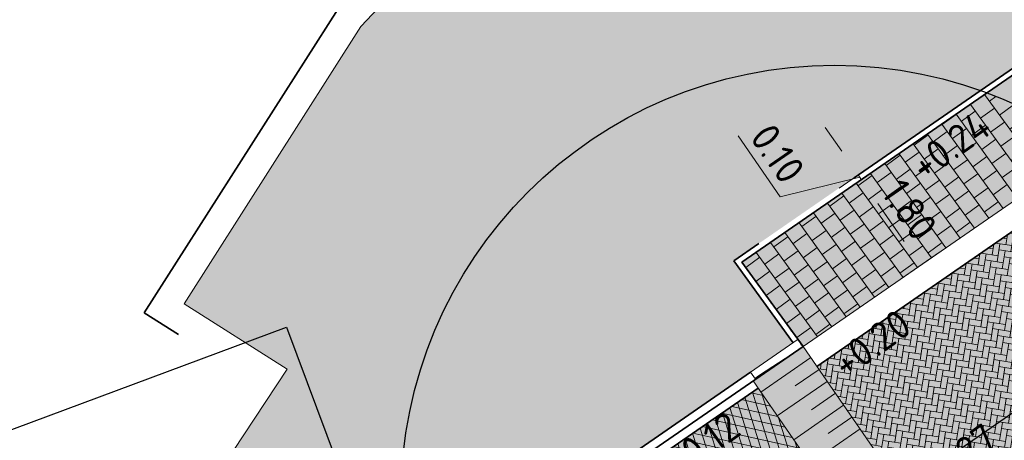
# Model space of a CAD drawing. Header units: metres. Extents: x 132493 to 134960, y 502695 to 503907.
# Tile 14 of 144: x 132668 to 132685, y 502820 to 502827. Entities that reach past the tile are written whole.
import ezdxf

# ---------------------------------------------------------------- set-up
doc = ezdxf.new("R2010")
doc.units = ezdxf.units.M
for name, pattern in [('VH-OPSLUITBAND_100X200', [16, 8, -2, 4, -2]), ('VH-TROTTOIRBAND_130-150', [15, 5, -2, 2, -2, 2, -2]), ('XX-PROJECTGRENS', [18, 12, -3, 0, -3])]:
    doc.linetypes.add(name, pattern=pattern)
doc.layers.get('Defpoints').update_dxf_attribs({"color": 3})
for name, color, linetype, lineweight, plot in [('ARC-hoev-bss-kf-kv-rood-kleurecht', 43, 'Continuous', 35, False), ('ARC-hoev-btt-300x300x80-grijs-nieuw', 40, 'Continuous', 18, False), ('ARC-hoev-fietsstrook-plateau-drempel-afalt rood', 241, 'Continuous', 18, False), ('ARC-hoev-gras zaaien', 73, 'Continuous', 35, False), ('ARC-hoev-markering-plateau-bss-kf-zwartwit', 5, 'Continuous', 35, False)]:
    doc.layers.add(name, color=color, linetype=linetype, lineweight=lineweight, plot=plot)
for name, color, linetype, lineweight in [('N-WE-GR-GRAS-A-200', 81, 'Continuous', 18), ('N-WE-KG-GRENS_WERKGRENS-G', 5, 'XX-PROJECTGRENS', 35), ('N-WE-VH-GOOT_BSS_ACHTERKANT-G', 202, 'Continuous', 35), ('N-WE-VH-GOOT_TEGEL-G', 170, 'Continuous', 35), ('N-WE-VH-KANTOPSLUITING_OPSLUITBAND_100X200-G', 150, 'VH-OPSLUITBAND_100X200', 35), ('N-WE-VH-KANTOPSLUITING_TROTTOIRBAND_130 150-G', 210, 'VH-TROTTOIRBAND_130-150', 35), ('N-WE-VH-KANTOPSLUITING_TROTTOIRBAND_130 150_250_EINDVERLOOPBAND-S', 210, 'Continuous', 25), ('N-WE-VH-KANTOPSLUITING_VOORKANTBAND-G', 7, 'Continuous', 35), ('N-WE-VH-KANTVERHARDING-G', 2, 'Continuous', 18), ('N-WE-VH-VERHARDING_ASFALT-A', 23, 'Continuous', 18), ('N01-WE-VH-VERHARDING_BETONSTRAATSTEEN_ELLEBOOG-A', 252, 'Continuous', 18), ('N01-WE-VH-VERHARDING_TEGEL_HALFST-A', 165, 'Continuous', 18), ('X-XX-AL-DETAIL1-M', 7, 'Continuous', 18), ('X-XX-AL-DETAIL1-T25', 7, 'Continuous', 25)]:
    doc.layers.add(name, color=color, linetype=linetype, lineweight=lineweight)
doc.styles.add('NLCS-ISO-M200-T25', font='NLCS-ISO.ttf', dxfattribs={"height": 0.5})
doc.dimstyles.new('NLCS-M200-T25-PIJL_L2_H1', dxfattribs={"dimscale": 0.2, "dimtxt": 2.5, "dimasz": 2.5, "dimexe": 2, "dimexo": 2, "dimgap": 0.7, "dimtad": 1, "dimzin": 0, "dimdsep": 46, "dimtxsty": 'NLCS-ISO-M200-T25', "dimcen": 0, "dimdle": 2, "dimclrd": 256, "dimclre": 256, "dimclrt": 256, "dimadec": 1, "dimazin": 0, "dimtfac": 1, "dimtdec": 3, "dimtofl": 0, "dimtmove": 0, "dimatfit": 3, "dimfxl": 2, "dimfxlon": 1, "dimtfillclr": 256, "dimtolj": 1, "dimtzin": 0, "dimlwd": -1, "dimlwe": -1, "dimarcsym": 0})

# ---------------------------------------------------------------- blocks, each defined once
blk = doc.blocks.new('*D383')
at = {"layer": 'Defpoints', "color": 0, "transparency": 16777216}
for p in [(132682.1611227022, 502823.8495073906), (132683.8783908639, 502822.8478075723), (132681.8409310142, 502821.4411023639)]:
    blk.add_point(p, dxfattribs=at)
at = {"layer": 'X-XX-AL-DETAIL1-M', "transparency": 16777216}
for p, q in [((132682.5265356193, 502824.1017961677), (132683.1848701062, 502824.5563241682)), ((132683.1397828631, 502823.9176011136), (132683.5943108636, 502823.2592666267)), ((132683.5492236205, 502822.6205435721), (132684.2075581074, 502823.0750715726))]:
    blk.add_line(p, q, dxfattribs=at)
for points in [[(132683.2083593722, 502823.9649477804), (132683.0712063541, 502823.8702544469), (132682.8557028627, 502824.3290601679)], [(132683.6628873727, 502823.3066132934), (132683.5257343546, 502823.21191996), (132683.8783908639, 502822.8478075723)]]:
    blk.add_solid(points, dxfattribs=at)
at = {"layer": 'X-XX-AL-DETAIL1-M', "transparency": 16777216, "insert": (132683.6879849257, 502823.8100162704), "char_height": 0.5, "attachment_point": 5, "rotation": 304.6220164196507, "style": 'NLCS-ISO-M200-T25'}
blk.add_mtext('\\A1;1.80', dxfattribs=at)
blk = doc.blocks.new('*D384')
at = {"layer": 'Defpoints', "color": 0, "transparency": 16777216}
for p in [(132682.8557028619, 502824.3290601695), (132682.1043067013, 502823.9317992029), (132680.8182430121, 502822.9223549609)]:
    blk.add_point(p, dxfattribs=at)
at = {"layer": 'X-XX-AL-DETAIL1-M', "transparency": 16777216}
for p, q in [((132681.4493464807, 502824.0315510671), (132680.7221016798, 502825.0848862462)), ((132682.5148068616, 502824.8228110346), (132682.2307268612, 502825.234270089)), ((132682.4697196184, 502824.1840879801), (132683.1280541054, 502824.6386159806)), ((132682.5265356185, 502824.1017961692), (132683.1848701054, 502824.5563241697)), ((132682.7988868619, 502824.4113519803), (132682.855702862, 502824.3290601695)), ((132682.827294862, 502824.3702060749), (132681.4493464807, 502824.0315510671)), ((132683.1397828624, 502823.9176011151), (132683.4238628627, 502823.5061420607))]:
    blk.add_line(p, q, dxfattribs=at)
for points in [[(132682.5833833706, 502824.8701577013), (132682.4462303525, 502824.7754643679), (132682.7988868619, 502824.4113519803)], [(132683.2083593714, 502823.9649477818), (132683.0712063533, 502823.8702544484), (132682.855702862, 502824.3290601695)]]:
    blk.add_solid(points, dxfattribs=at)
at = {"layer": 'X-XX-AL-DETAIL1-M', "transparency": 16777216, "insert": (132681.4066621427, 502824.7798010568), "char_height": 0.5, "attachment_point": 5, "rotation": 304.6220164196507, "style": 'NLCS-ISO-M200-T25'}
blk.add_mtext('\\A1;0.10', dxfattribs=at)
blk = doc.blocks.new('SVH-TROTTOIRBAND EINDVERLOOPBAND_130 150X250_150X120_RECHTS_L1000_HD-MM')
at = {"linetype": 'Continuous', "lineweight": 0}
for p in [(0, 20), (900, 0)]:
    blk.add_line(p, (100, 20), dxfattribs=at)
blk.add_lwpolyline([(1000, 0), (0, 0), (0, 150), (1000, 150)], close=True, dxfattribs=at)

msp = doc.modelspace()

# ---------------------------------------------------------------- hatches: boundary and pattern name
at = {"layer": 'ARC-hoev-bss-kf-kv-rood-kleurecht', "transparency": 33554636}
h = msp.add_hatch(color=256, dxfattribs=at)
h.dxf.hatch_style = 1
edge = h.paths.add_edge_path()
edge.add_line((132682.0862506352, 502821.1000973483), (132685.0179562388, 502816.8538399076))
edge.add_line((132685.0179562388, 502816.8538399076), (132689.1325467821, 502819.6946399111))
edge.add_arc((132692.7801339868, 502814.4115056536), 6.419999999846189, 40.62499084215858, 124.62201642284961, ccw=False)
edge.add_line((132697.6528330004, 502818.5916018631), (132697.7807066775, 502818.4378006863))
edge.add_line((132697.7807066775, 502818.4378006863), (132701.7846389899, 502821.6965898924))
edge.add_arc((132706.9182309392, 502825.6076831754), 6.453713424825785, 128.2188617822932, 217.302430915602, ccw=False)
edge.add_line((132702.9255309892, 502830.678064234), (132710.0087577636, 502837.2123700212))
edge.add_line((132710.0087577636, 502837.2123700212), (132706.5123085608, 502841.001471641))
edge.add_line((132706.5123085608, 502841.001471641), (132699.6739330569, 502834.6930421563))
edge.add_arc((132697.5399965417, 502836.9490758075), 3.105378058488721, 208.2726015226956, 313.40685760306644, ccw=False)
edge.add_line((132694.805077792, 502835.4781603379), (132693.3881593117, 502837.5622389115))
edge.add_line((132693.3881593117, 502837.5622389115), (132689.4517652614, 502834.8859725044))
edge.add_line((132689.4517652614, 502834.8859725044), (132691.7126369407, 502831.5605629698))
edge.add_arc((132689.1655584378, 502829.828861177), 3.079999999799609, -53.00102923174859, 34.210908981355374, ccw=False)
edge.add_arc((132632.596294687, 502904.9016154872), 97.08000021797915, 304.6220164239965, 306.9989707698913, ccw=False)
edge.add_line((132687.753267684, 502825.0127253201), (132682.0862506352, 502821.1000973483))
at = {"layer": 'ARC-hoev-btt-300x300x80-grijs-nieuw', "transparency": 33554585}
h = msp.add_hatch(color=256, dxfattribs=at)
h.dxf.hatch_style = 1
edge = h.paths.add_edge_path()
edge.add_line((132680.7895049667, 502822.9025136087), (132686.4852600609, 502826.8349829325))
edge.add_line((132686.4852600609, 502826.8349829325), (132690.3353166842, 502829.6379125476))
edge.add_line((132690.3353166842, 502829.6379125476), (132687.6158840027, 502833.6377978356))
edge.add_line((132687.6158840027, 502833.6377978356), (132689.0937394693, 502834.6425587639))
edge.add_line((132689.0937394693, 502834.6425587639), (132691.1738940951, 502831.6059635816))
edge.add_arc((132689.1212483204, 502829.8428957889), 2.70587559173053, -57.505053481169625, 40.66009009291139, ccw=False)
edge.add_line((132690.5749129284, 502827.5606552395), (132687.5079480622, 502825.3537303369))
edge.add_line((132687.5079480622, 502825.3537303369), (132681.8476234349, 502821.4457229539))
edge.add_line((132681.8476234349, 502821.4457229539), (132680.7895049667, 502822.9025136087))
at = {"layer": 'ARC-hoev-fietsstrook-plateau-drempel-afalt rood', "transparency": 33554661}
h = msp.add_hatch(color=256, dxfattribs=at)
h.dxf.hatch_style = 1
edge = h.paths.add_edge_path()
edge.add_line((132658.5248622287, 502804.6903256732), (132652.6634475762, 502801.7478401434))
edge.add_line((132652.6634475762, 502801.7478401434), (132652.2147978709, 502802.6415478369))
edge.add_arc((132506.4192785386, 503064.1403087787), 299.3959509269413, 299.1413315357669, 303.3037143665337)
edge.add_line((132670.8107092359, 502813.9136256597), (132670.8903943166, 502813.7903311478))
edge.add_arc((132397.0265286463, 503226.6501982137), 495.4338369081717, 303.5576578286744, 304.9820834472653)
edge.add_line((132681.0687834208, 502820.725717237), (132681.9778394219, 502819.4090482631))
edge.add_arc((132488.7653781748, 503092.0355296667), 334.1500464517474, 301.2556939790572, 305.3254905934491, ccw=False)
edge.add_line((132662.1418750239, 502806.3839168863), (132661.9317410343, 502806.7316308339))
edge.add_line((132661.9317410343, 502806.7316308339), (132658.5248622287, 502804.6903256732))
at = {"layer": 'ARC-hoev-gras zaaien', "transparency": 33554623}
h = msp.add_hatch(color=256, dxfattribs=at)
h.dxf.hatch_style = 1
edge = h.paths.add_edge_path()
edge.add_line((132673.0153273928, 502817.7921775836), (132670.7027465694, 502814.0806019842))
edge.add_line((132670.7027465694, 502814.0806019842), (132670.7292546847, 502814.0395967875))
edge.add_arc((132396.3228061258, 503227.9237684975), 496.5873604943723, 303.5444976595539, 305.0737715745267)
edge.add_line((132681.6771315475, 502821.5102899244), (132680.648405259, 502822.9266141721))
edge.add_line((132680.648405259, 502822.9266141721), (132686.4284441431, 502826.9172748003))
edge.add_line((132686.4284441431, 502826.9172748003), (132690.1995013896, 502829.6598171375))
edge.add_line((132690.1995013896, 502829.6598171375), (132688.536572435, 502832.1057409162))
edge.add_line((132688.536572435, 502832.1057409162), (132679.0495801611, 502829.093271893))
edge.add_line((132679.0495801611, 502829.093271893), (132678.3880996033, 502831.0169047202))
edge.add_line((132678.3880996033, 502831.0169047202), (132677.0461754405, 502829.9935234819))
edge.add_line((132677.0461754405, 502829.9935234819), (132674.199029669, 502826.9770584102))
edge.add_line((132674.199029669, 502826.9770584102), (132671.1423112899, 502822.1806696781))
edge.add_line((132671.1423112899, 502822.1806696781), (132672.9233965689, 502821.0514781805))
edge.add_line((132672.9233965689, 502821.0514781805), (132671.4228599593, 502818.7844003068))
edge.add_line((132671.4228599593, 502818.7844003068), (132673.0153273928, 502817.7921775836))
at = {"layer": 'ARC-hoev-markering-plateau-bss-kf-zwartwit', "transparency": 33554559}
h = msp.add_hatch(color=256, dxfattribs=at)
h.dxf.hatch_style = 1
h.paths.add_polyline_path([(132681.8476234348, 502821.4457229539), (132685.256583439, 502816.508214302), (132684.392519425, 502815.9116463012), (132680.987867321, 502820.8429154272)])
at = {"layer": 'N-WE-GR-GRAS-A-200', "transparency": 33554559}
h = msp.add_hatch(dxfattribs=at)
h.set_pattern_fill('AGR-GRAS_02', color=256, scale=0.02, angle=41.18807900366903, pattern_type=2)
h.set_pattern_definition([(19.88062735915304, (198169.3717923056, -11144.64463639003), (0.1200683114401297, 0.256092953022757), [0.04999999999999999, -0.1499999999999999]), (19.88062735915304, (198169.4344292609, -11144.49438123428), (0.1200683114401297, 0.256092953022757), [0.04999999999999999, -0.1499999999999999]), (109.880627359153, (198169.3667960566, -11144.57200693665), (-0.256092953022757, 0.1200683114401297), [0.05, -0.15]), (109.880627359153, (198169.4182239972, -11144.4789737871), (-0.256092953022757, 0.1200683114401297), [0.05, -0.15]), (64.88062735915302, (198169.3617998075, -11144.49937748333), (-0.06801232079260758, 0.1880806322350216), [0.05000000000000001, -0.2328427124]), (154.880627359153, (198169.4752366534, -11144.60722961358), (-0.1880806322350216, -0.06801232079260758), [0.04999999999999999, -0.2328427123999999]), (46.44567855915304, (198169.3984087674, -11144.57120912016), (0.1880806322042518, 0.06801232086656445), [0.04999999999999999, -0.3972135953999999]), (46.44567855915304, (198169.4490388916, -11144.4465632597), (0.1880806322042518, 0.06801232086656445), [0.04999999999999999, -0.3972135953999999]), (83.3155761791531, (198169.5034487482, -11144.59702776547), (-0.0680123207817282, 0.1880806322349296), [0.05, -0.3972135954]), (83.3155761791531, (198169.3882069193, -11144.54299702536), (-0.0680123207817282, 0.1880806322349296), [0.05, -0.3972135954]), (83.3155761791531, (198169.4710382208, -11144.56621287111), (-0.0680123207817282, 0.1880806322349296), [0.05, -0.3972135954]), (136.4456785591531, (198169.3343855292, -11144.54119204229), (-0.06801232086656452, 0.1880806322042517), [0.05, -0.3972135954]), (173.315576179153, (198169.3992065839, -11144.60282183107), (-0.1880806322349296, -0.06801232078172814), [0.04999999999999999, -0.3972135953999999])])
edge = h.paths.add_edge_path()
edge.add_arc((132682.3893412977, 502818.8085205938), 7.500000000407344, 70.33542201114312, 110.34826165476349, ccw=False)
edge.add_line((132684.913189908, 502825.8711113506), (132680.648405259, 502822.9266141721))
edge.add_line((132680.648405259, 502822.9266141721), (132681.6771315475, 502821.5102899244))
edge.add_line((132681.6771315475, 502821.5102899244), (132676.2951508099, 502817.7934630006))
edge.add_line((132676.2951508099, 502817.7934630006), (132675.1138633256, 502816.9871419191))
edge.add_arc((132682.3893412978, 502818.8085205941), 7.500000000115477, 110.3482616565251, 194.0548398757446, ccw=False)
at = {"layer": 'N-WE-VH-VERHARDING_ASFALT-A', "transparency": 33554559}
h = msp.add_hatch(dxfattribs=at)
h.set_pattern_fill('AVH-ASFALT_LAAG1-D', color=11, scale=5, angle=27, pattern_type=2)
h.set_pattern_definition([(107.4278792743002, (0, 0), (-0.1431142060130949, -0.04492576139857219), []), (167.4278792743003, (0, 0), (-0.03265025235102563, -0.1464034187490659), [])])
edge = h.paths.add_edge_path()
edge.add_line((132681.9778394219, 502819.4090482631), (132681.0687834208, 502820.725717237))
edge.add_line((132681.0687834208, 502820.725717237), (132675.1991955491, 502816.6750248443))
edge.add_arc((132682.3120520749, 502818.781003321), 7.418077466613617, 196.4929970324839, 209.1104525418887)
edge.add_arc((131390.068937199, 504687.1158790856), 2270.981597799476, 304.4835903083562, 304.6719435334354)
at = {"layer": 'N01-WE-VH-VERHARDING_BETONSTRAATSTEEN_ELLEBOOG-A', "transparency": 33554559}
h = msp.add_hatch(dxfattribs=at)
h.set_pattern_fill('AVH-BSS_KEIFORMAAT_KEPER', color=22, angle=81, pattern_type=2)
h.set_pattern_definition([(81, (0, 0), (-0.08728165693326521, 0.1201328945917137), [0.315, -0.105]), (351, (-0.2074145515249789, 0.0328512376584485), (-0.0872816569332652, 0.1201328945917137), [0.3149999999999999, -0.105])])
edge = h.paths.add_edge_path()
edge.add_line((132682.0862506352, 502821.1000973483), (132687.1358810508, 502824.5864685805))
edge.add_arc((132682.5585388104, 502818.8706327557), 7.322761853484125, 9.562732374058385, 51.31163718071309, ccw=False)
edge.add_line((132689.7795457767, 502820.0871439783), (132685.0179562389, 502816.8538399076))
edge.add_line((132685.0179562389, 502816.8538399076), (132682.0862506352, 502821.1000973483))
at = {"layer": 'N01-WE-VH-VERHARDING_TEGEL_HALFST-A', "transparency": 33554636}
h = msp.add_hatch(dxfattribs=at)
h.set_pattern_fill('AVH-TEGEL_300X300_HALFST', color=256, angle=215.9922278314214, pattern_type=2)
h.set_pattern_definition([(215.9922278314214, (132681.6477566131, 502821.7208945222), (-0.1545776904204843, -0.2976671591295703), [0.3, -0.3]), (305.9922278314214, (132681.6477566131, 502821.7208945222), (0.2427290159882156, 0.1763026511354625), [])])
edge = h.paths.add_edge_path()
edge.add_line((132680.7828057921, 502822.8978883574), (132685.0281547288, 502825.8289667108))
edge.add_arc((132682.3893412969, 502818.8085205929), 7.500000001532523, 53.91494256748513, 69.39999128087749, ccw=False)
edge.add_line((132686.8067334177, 502824.8695969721), (132681.83507677, 502821.4345293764))
edge.add_line((132681.83507677, 502821.4345293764), (132680.7828057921, 502822.8978883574))

# ---------------------------------------------------------------- linework, layer by layer
at = {"layer": 'Defpoints', "flags": 128}
msp.add_lwpolyline([(132545.285029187, 502755.1474812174), (132615.254731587, 502782.0408781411, 0.05939941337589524), (132678.0718601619, 502815.1932932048), (132682.6880394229, 502818.3804006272), (132689.2124280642, 502822.8849760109, 0.03522503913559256), (132700.2017022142, 502831.6754618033), (132709.0308616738, 502839.8203976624)], format="xyb", dxfattribs=at)
at = {"layer": 'Defpoints', "elevation": -7055.849716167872, "flags": 128}
msp.add_lwpolyline([(132515.6407453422, 502694.5205919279), (132493.1757839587, 502754.8372004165), (132672.9139215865, 502821.7807906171), (132690.452397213, 502774.6914276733), (132565.4683856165, 502728.141051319), (132570.3948818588, 502714.9138056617)], close=True, dxfattribs=at)
at = {"layer": 'Defpoints'}
msp.add_circle((132682.3893412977, 502818.8085205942), 7.5, dxfattribs=at)
at = {"layer": 'N-WE-KG-GRENS_WERKGRENS-G', "flags": 128}
msp.add_lwpolyline([(132714.2253158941, 502831.3904483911), (132712.7400949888, 502830.0161407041), (132714.1731425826, 502827.1052403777), (132719.4251604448, 502816.1866046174), (132713.9174027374, 502811.8229371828, 0.04161843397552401), (132718.6427681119, 502809.6287933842, 0.09745513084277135), (132725.8804583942, 502809.0646027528), (132725.8125626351, 502804.7527027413), (132725.6099385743, 502797.8086237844), (132725.1053925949, 502797.8233461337, -0.135959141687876), (132716.3704461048, 502797.1749889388), (132711.3572987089, 502798.4330373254), (132706.3933053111, 502799.6787505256), (132700.2689487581, 502800.2533693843, -0.009927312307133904), (132677.6423638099, 502796.2204368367), (132632.4775441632, 502780.0411305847), (132631.3302142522, 502779.1512723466), (132632.0502299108, 502777.5865491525), (132622.168617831, 502772.6569421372), (132620.9717571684, 502775.0561014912), (132620.4519287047, 502775.3022731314), (132554.7125988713, 502749.9192737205), (132553.5520077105, 502749.2593933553), (132548.0520104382, 502747.4137700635), (132545.8161554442, 502745.8969879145), (132546.8223194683, 502744.5961167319), (132545.4636435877, 502743.7122677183), (132548.2703150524, 502740.2041546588), (132546.1977120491, 502738.5524976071), (132547.2734198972, 502736.3736973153), (132545.773115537, 502735.6868012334), (132549.5112197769, 502726.1300581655), (132550.9953625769, 502723.075728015), (132548.6114247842, 502721.9184287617), (132542.8630033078, 502733.748541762), (132538.4003322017, 502731.5800659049), (132545.6203605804, 502716.6702314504), (132539.1543029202, 502713.582988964), (132538.3787504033, 502715.2073406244), (132538.8299591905, 502715.4227718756, 0.1258055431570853), (132540.8642619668, 502717.121495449), (132538.2229633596, 502722.5858758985), (132533.0917598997, 502720.1696919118), (132531.9897855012, 502722.4959291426), (132537.06849646, 502724.96466485), (132534.5651297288, 502730.1339482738), (132532.6554730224, 502734.0772605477), (132529.4452623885, 502740.761434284, 0.3885101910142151), (132526.4405938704, 502741.9752038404), (132517.3612774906, 502738.5866334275), (132516.3409391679, 502741.2473833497), (132514.3343546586, 502748.3721289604), (132518.7602017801, 502750.017851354), (132518.7078413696, 502750.1586643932), (132537.4658066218, 502757.1237498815), (132545.2267770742, 502760.1067389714), (132545.3430136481, 502759.9905023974), (132617.2179337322, 502787.5652962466, 0.0530358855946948), (132670.1520954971, 502814.1423324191), (132672.3265500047, 502817.6322222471), (132670.7549624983, 502818.6114352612), (132672.1943896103, 502820.9216431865), (132670.4513079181, 502822.0267407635), (132673.8028653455, 502827.2857703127), (132676.7105516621, 502830.3663762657), (132678.6356808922, 502831.8345226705), (132679.3636294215, 502829.7175962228), (132686.5403633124, 502831.996473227), (132685.8887513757, 502832.7922795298), (132687.7843656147, 502834.3444221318), (132685.8924956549, 502836.654941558, -0.03363462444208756), (132681.7567952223, 502842.4619635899), (132688.1466029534, 502846.9156222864), (132694.4953659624, 502837.8068472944)], format="xyb", dxfattribs=at)
at = {"layer": 'N-WE-VH-GOOT_BSS_ACHTERKANT-G', "flags": 128}
msp.add_lwpolyline([(132682.0862506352, 502821.1000973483), (132687.753267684, 502825.0127253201, 0.01037179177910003), (132691.0191045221, 502827.3690305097, 0.4000318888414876), (132691.7126369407, 502831.5605629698), (132689.4517652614, 502834.8859725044)], format="xyb", dxfattribs=at)
at = {"layer": 'N-WE-VH-GOOT_TEGEL-G', "flags": 128}
msp.add_lwpolyline([(132681.0687834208, 502820.725717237), (132676.4526041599, 502817.5386098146, -0.005643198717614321), (132670.8903943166, 502813.7903311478)], format="xyb", dxfattribs=at)
at = {"layer": 'N-WE-VH-KANTOPSLUITING_OPSLUITBAND_100X200-G', "flags": 128}
msp.add_lwpolyline([(132687.4769625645, 502833.6642711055), (132690.1995013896, 502829.6598171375, -0.01228220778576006), (132686.4351364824, 502826.9218953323), (132680.6484052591, 502822.9266141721), (132681.6771315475, 502821.5102899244)], format="xyb", dxfattribs=at)
at = {"layer": 'N-WE-VH-KANTOPSLUITING_TROTTOIRBAND_130 150-G', "flags": 128}
msp.add_lwpolyline([(132680.9394813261, 502821.0010006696), (132676.2821561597, 502817.7854852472, -0.004800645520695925), (132671.560517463, 502814.5920707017)], format="xyb", dxfattribs=at)
at = {"layer": 'N-WE-VH-KANTOPSLUITING_VOORKANTBAND-G', "flags": 128}
for points in [[(132687.6158840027, 502833.6377978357), (132690.3353166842, 502829.6379125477, -0.01253136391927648), (132686.4919524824, 502826.8396035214), (132680.7895049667, 502822.9025136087), (132681.8476234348, 502821.445722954)], [(132681.8476234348, 502821.445722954), (132676.3673801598, 502817.6620475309, -0.005642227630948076), (132670.808941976, 502813.9162948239)]]:
    msp.add_lwpolyline(points, format="xyb", dxfattribs=at)
at = {"layer": 'N-WE-VH-KANTVERHARDING-G', "flags": 128}
msp.add_lwpolyline([(132681.8476234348, 502821.4457229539), (132687.5146404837, 502825.3583509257, 0.01037179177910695), (132690.7663482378, 502827.7044619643, 0.4000318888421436), (132691.3653080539, 502831.3244218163), (132689.1044363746, 502834.6498313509)], format="xyb", dxfattribs=at)
for points in [[(132670.7027465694, 502814.0806019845), (132673.0153273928, 502817.7921775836), (132671.4228599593, 502818.7844003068), (132672.9233965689, 502821.0514781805), (132671.1423112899, 502822.180669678), (132674.199029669, 502826.9770584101), (132677.0461754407, 502829.9935234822), (132678.3880996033, 502831.0169047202), (132679.0495801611, 502829.0932718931), (132688.536572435, 502832.1057409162)], [(132685.2565834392, 502816.5082143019), (132681.8476234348, 502821.445722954)], [(132681.9807211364, 502821.2529453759), (132681.1166571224, 502820.6563773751)], [(132682.1227611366, 502821.0472158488), (132681.7113020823, 502820.7631358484)], [(132684.392519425, 502815.9116463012), (132680.9835594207, 502820.8491549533)], [(132682.2648011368, 502820.8414863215), (132681.4007371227, 502820.2449183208)], [(132682.406841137, 502820.6357567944), (132681.9953820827, 502820.351676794)], [(132682.5488811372, 502820.4300272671), (132681.6848171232, 502819.8334592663)], [(132682.6909211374, 502820.22429774), (132682.2794620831, 502819.9402177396)], [(132682.8329611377, 502820.0185682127), (132681.9688971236, 502819.4220002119)]]:
    msp.add_lwpolyline(points, dxfattribs=at)

# ---------------------------------------------------------------- block references
at = {"layer": 'N-WE-VH-KANTOPSLUITING_TROTTOIRBAND_130 150_250_EINDVERLOOPBAND-S', "xscale": 0.001, "yscale": 0.001, "zscale": 0.001, "rotation": 34.62201641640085}
msp.add_blockref('SVH-TROTTOIRBAND EINDVERLOOPBAND_130 150X250_150X120_RECHTS_L1000_HD-MM', (132681.0247053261, 502820.8775629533), dxfattribs=at)

# ---------------------------------------------------------------- texts
at = {"layer": 'X-XX-AL-DETAIL1-T25', "char_height": 0.4999999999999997, "attachment_point": 1, "rotation": 35.46696871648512, "style": 'NLCS-ISO-M200-T25'}
for s, insert in [('+0.24', (132683.6468306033, 502824.6981985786, -7055.849716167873)), ('+0.20', (132682.2990442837, 502821.2808547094)), ('+0.12', (132679.413548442, 502819.5598130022)), ('+0.27', (132683.7811870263, 502819.3033631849))]:
    msp.add_mtext_dynamic_manual_height_columns(s, width=2.253737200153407, gutter_width=2.499999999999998, heights=[0], dxfattribs=dict(at, insert=insert))

# ---------------------------------------------------------------- dimensions: what is measured, and where the dimension line sits
at = {"layer": 'X-XX-AL-DETAIL1-M'}
dim = msp.add_linear_dim(base=(132682.8557028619, 502824.3290601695), p1=(132682.1043067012, 502823.931799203), p2=(132680.8182430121, 502822.922354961), angle=304.6220164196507, dimstyle='NLCS-M200-T25-PIJL_L2_H1', override={"dimtmove": 1}, dxfattribs=at)
dim.commit()
dim.dimension.update_dxf_attribs({"geometry": '*D384', "text_midpoint": (132681.3698040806, 502824.1467596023), "dimtype": 160})
dim = msp.add_linear_dim(base=(132683.8783908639, 502822.8478075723), p1=(132682.1611227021, 502823.8495073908), p2=(132681.8409310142, 502821.4411023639), angle=304.6220164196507, dimstyle='NLCS-M200-T25-PIJL_L2_H1', dxfattribs=at)
dim.commit()
dim.dimension.update_dxf_attribs({"geometry": '*D383', "text_midpoint": (132683.6879849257, 502823.8100162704)})

doc.saveas('drawing.dxf')
